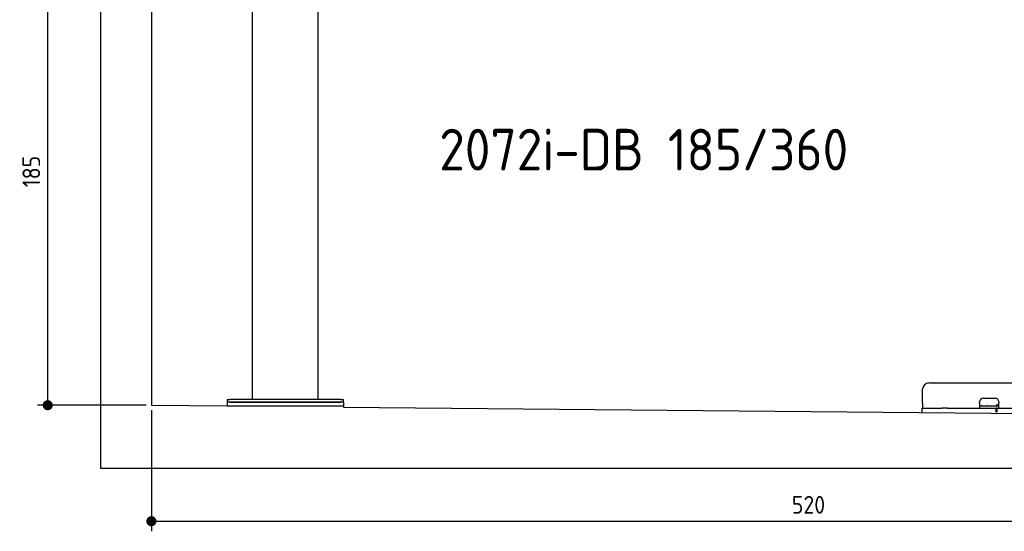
# Model space of a CAD drawing. Header units: millimetres. Extents: x 552 to 7231, y 5767 to 12236.
# Tile 1 of 7: x 552 to 4448, y 5767 to 7792. Entities that reach past the tile are written whole.
import ezdxf

# ---------------------------------------------------------------- set-up
doc = ezdxf.new("R2010")
doc.units = ezdxf.units.MM
doc.layers.get('0').update_dxf_attribs({"lineweight": 25})
doc.layers.add('4', color=3, linetype='Continuous', lineweight=25)
doc.styles.get("Standard").update_dxf_attribs({"font": 'ISOCP.SHX'})
doc.styles.add('STANDARD-1', font='arial.ttf')
doc.dimstyles.new('GEN-ISO$0', dxfattribs={"dimscale": 20, "dimtxt": 3.5, "dimasz": 2, "dimexe": 2, "dimexo": 1, "dimgap": 1.5, "dimtad": 1, "dimdec": 1, "dimlfac": 0.1, "dimdsep": 46, "dimtxsty": 'Standard', "dimblk": 'PUNKT', "dimcen": 2, "dimclrd": 256, "dimclre": 256, "dimclrt": 2, "dimadec": 0, "dimazin": 0, "dimtp": 0.1, "dimtm": 0.1, "dimtfac": 0.71, "dimtdec": 1, "dimtmove": 2, "dimatfit": 3, "dimldrblk": 'PUNKT', "dimfxl": 1, "dimtolj": 1, "dimarcsym": 0})

# ---------------------------------------------------------------- blocks, each defined once
blk = doc.blocks.new('PUNKT')
at = {"layer": '4', "color": 0, "linetype": 'ByBlock'}
blk.add_line((-0.5, 0), (-1, 0), dxfattribs=at)
at = {"layer": '4', "color": 0, "linetype": 'ByBlock', "const_width": 0.5}
blk.add_lwpolyline([(-0.25, 0, 1), (0.25, 0, 1)], format="xyb", close=True, dxfattribs=at)
blk = doc.blocks.new('*D6')
at = {"layer": '4', "lineweight": -2, "transparency": 16777216}
for p, q in [((852.8, 8115.9), (622.8, 8115.9)), ((662.8, 6305.9), (662.8, 8075.9)), ((1052.8, 6265.9), (622.8, 6265.9))]:
    blk.add_line(p, q, dxfattribs=at)
at = {"layer": 'Defpoints', "color": 0, "transparency": 16777216}
for p in [(662.8, 8115.9), (872.8, 8115.9), (1072.8, 6265.9)]:
    blk.add_point(p, dxfattribs=at)
at = {"layer": '4', "lineweight": -2, "transparency": 16777216, "xscale": 40, "yscale": 40, "zscale": 40}
for p, rotation in [((662.8, 8115.9), 90), ((662.8, 6265.9), 270)]:
    blk.add_blockref('PUNKT', p, dxfattribs=dict(at, rotation=rotation))
at = {"layer": '4', "color": 2, "transparency": 16777216, "insert": (597.8, 7190.9), "char_height": 70, "attachment_point": 5, "rotation": 90}
blk.add_mtext('\\A1;185', dxfattribs=at)
blk = doc.blocks.new('*D12')
at = {"layer": '4', "lineweight": -2, "transparency": 16777216}
for p, q in [((1072.8, 6245.9), (1072.8, 5766.8)), ((6272.8, 6195.9), (6272.8, 5766.8)), ((1112.8, 5806.8), (6232.8, 5806.8))]:
    blk.add_line(p, q, dxfattribs=at)
at = {"layer": 'Defpoints', "color": 0, "transparency": 16777216}
for p in [(1072.8, 6265.9), (6272.8, 6215.9), (6272.8, 5806.8)]:
    blk.add_point(p, dxfattribs=at)
at = {"layer": '4', "lineweight": -2, "transparency": 16777216, "xscale": 40, "yscale": 40, "zscale": 40, "rotation": 180}
blk.add_blockref('PUNKT', (1072.8, 5806.8), dxfattribs=at)
at = {"layer": '4', "lineweight": -2, "transparency": 16777216, "xscale": 40, "yscale": 40, "zscale": 40}
blk.add_blockref('PUNKT', (6272.8, 5806.8), dxfattribs=at)
at = {"layer": '4', "color": 2, "transparency": 16777216, "insert": (3672.8, 5871.8), "char_height": 70, "attachment_point": 5}
blk.add_mtext('\\A1;520', dxfattribs=at)

msp = doc.modelspace()

# ---------------------------------------------------------------- linework, layer by layer
for p, q in [((872.77, 6015.9), (872.77, 11915.9)), ((1072.77, 11715.9), (1072.77, 6265.9)), ((1472.77, 6288.02), (1472.77, 7908.02)), ((1732.77, 6288.02), (1732.77, 7908.02)), ((4149.05, 6353.98), (4689.05, 6353.98)), ((4124.05, 6273.98), (4124.05, 6328.98)), ((1372.77, 6288.02), (1372.77, 6278.02)), ((1372.77, 6288.02), (1382.77, 6288.02)), ((1372.77, 6278.02), (1372.77, 6263.02)), ((1832.77, 6278.02), (1372.77, 6278.02)), ((1822.77, 6288.02), (1382.77, 6288.02)), ((1382.77, 6278.02), (1822.77, 6278.02)), ((1822.77, 6288.02), (1832.77, 6288.02)), ((1832.77, 6278.02), (1832.77, 6288.02)), ((1832.77, 6278.02), (1832.77, 6263.02)), ((4124.05, 6273.98), (4124.05, 6253.98)), ((4350.05, 6273.98), (4350.05, 6278.98)), ((4350.05, 6273.98), (4350.05, 6253.98)), ((4365.05, 6293.98), (4411.05, 6293.98)), ((4426.05, 6278.98), (4426.05, 6273.98)), ((4426.05, 6253.98), (4426.05, 6273.98)), ((1072.77, 6265.9), (1372.77, 6263.02)), ((1372.77, 6263.02), (1832.77, 6263.02)), ((1832.77, 6263.02), (1832.77, 6258.59)), ((1832.77, 6258.59), (4717.77, 6230.85)), ((4121.55, 6253.98), (4131.55, 6253.98)), ((4121.55, 6253.98), (4121.55, 6238.98)), ((4131.55, 6253.98), (4178, 6253.98)), ((4178, 6253.98), (4187.59, 6253.98)), ((4187.59, 6253.98), (4200.65, 6253.98)), ((4222.44, 6253.98), (4200.65, 6253.98)), ((4222.44, 6253.98), (4235.5, 6253.98)), ((4235.5, 6253.98), (4245.09, 6253.98)), ((4245.09, 6253.98), (4405.55, 6253.98)), ((4352.05, 6263.98), (4350.05, 6263.98)), ((4352.05, 6263.98), (4424.05, 6263.98)), ((4405.55, 6253.98), (4415.55, 6253.98)), ((4417.55, 6253.98), (4415.55, 6253.98)), ((4415.55, 6238.98), (4415.55, 6253.98)), ((4416.05, 6265.98), (4417.05, 6265.98)), ((4426.05, 6265.98), (4417.05, 6265.98)), ((4417.55, 6253.98), (4427.55, 6253.98)), ((4417.55, 6253.98), (4417.55, 6238.98)), ((4423.05, 6265.98), (4423.05, 6264.98)), ((4423.05, 6263.98), (4423.05, 6264.98)), ((4426.05, 6263.98), (4424.05, 6263.98)), ((4427.55, 6253.98), (4633, 6253.98)), ((6472.77, 6015.9), (872.77, 6015.9))]:
    msp.add_line(p, q)
for centre, radius, start, end in [((4149.05, 6328.98), 25, 90, 180), ((4365.05, 6278.98), 15, 90, 180), ((4411.05, 6278.98), 15, 0, 90), ((4357.31, 6264.98), 1, 270, 330), ((4359.05, 6263.98), 1, 0, 150), ((4379.05, 6263.98), 1, 30, 180), ((4380.78, 6264.98), 1, 210, 270), ((4414.05, 6264.98), 1, 270, 0), ((4416.05, 6264.98), 1, 90, 180)]:
    msp.add_arc(centre, radius, start, end)

# ---------------------------------------------------------------- texts
at = {"insert": (2211.72, 7360.01), "char_height": 165, "width": 2051.959, "attachment_point": 1, "style": 'STANDARD-1'}
msp.add_mtext('\\pt330;{\\Fisocp2|c0;2072i-DB 185/360}', dxfattribs=at)

# ---------------------------------------------------------------- dimensions: what is measured, and where the dimension line sits
at = {"layer": '4'}
dim = msp.add_linear_dim(base=(662.77, 8115.9), p1=(1072.77, 6265.9), p2=(872.77, 8115.9), angle=90, dimstyle='GEN-ISO$0', dxfattribs=at)
dim.commit()
dim.dimension.update_dxf_attribs({"geometry": '*D6', "text_midpoint": (597.77, 7190.9)})
dim = msp.add_linear_dim(base=(6272.78, 5806.81), p1=(1072.77, 6265.9), p2=(6272.78, 6215.9), dimstyle='GEN-ISO$0', dxfattribs=at)
dim.commit()
dim.dimension.update_dxf_attribs({"geometry": '*D12', "text_midpoint": (3672.78, 5871.81)})

doc.saveas('drawing.dxf')
